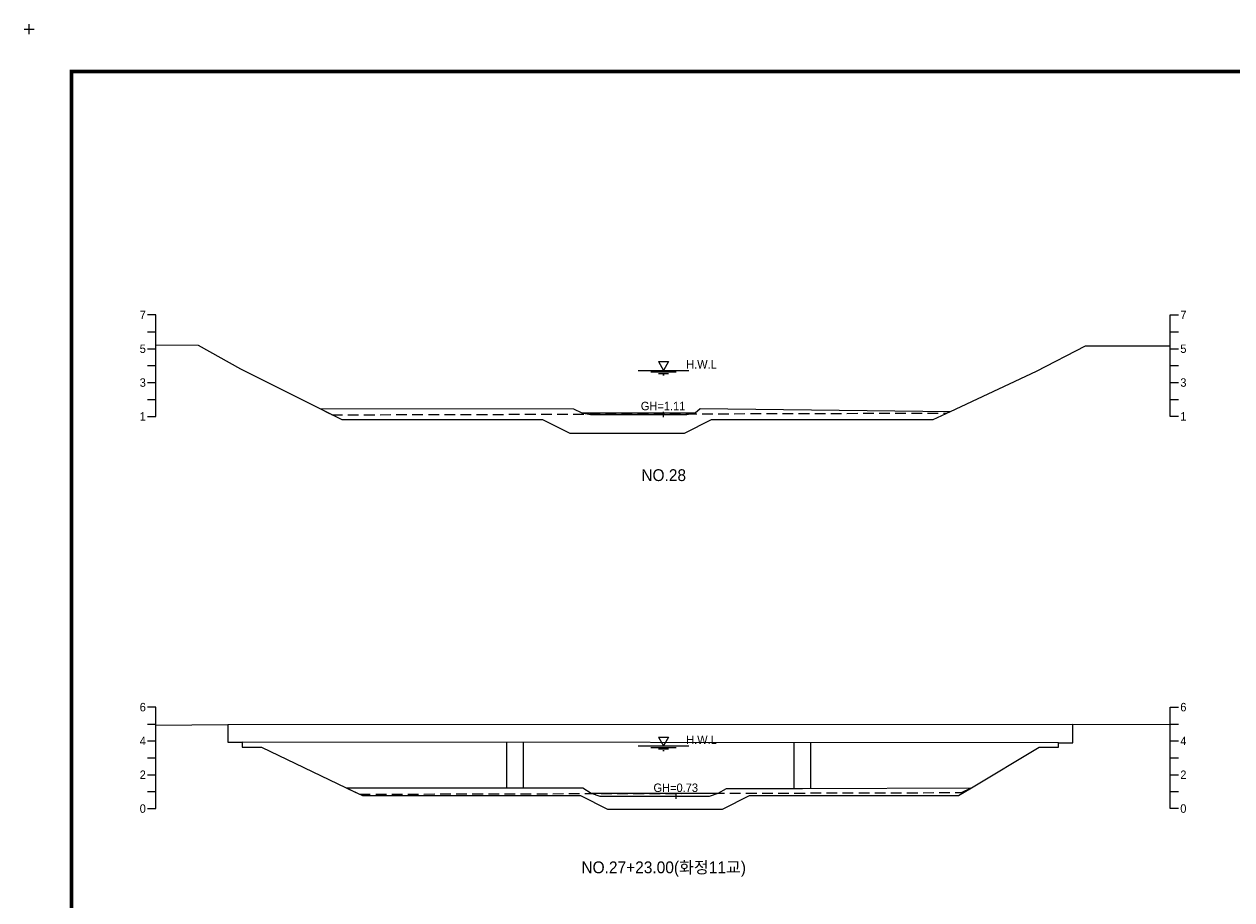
# Model space of a CAD drawing. Header units: metres. Extents: x 14497 to 21228, y -537 to 5153.
# Tile 21 of 40: x 14497 to 15212, y 4635 to 5153. Entities that reach past the tile are written whole.
import ezdxf
from ezdxf.enums import TextEntityAlignment as Align

# ---------------------------------------------------------------- set-up
doc = ezdxf.new("R2010")
doc.units = ezdxf.units.M
doc.linetypes.add('DASHED2', pattern=[9.525, 6.35, -3.175])
for name, color, linetype in [('96년횡단', 160, 'DASHED2'), ('BOX', 6, 'CONTINUOUS'), ('DT2', 7, 'CONTINUOUS'), ('SWL', 7, 'CONTINUOUS'), ('계획', 6, 'CONTINUOUS')]:
    doc.layers.add(name, color=color, linetype=linetype)
for name, color, linetype, lineweight in [('DT1', 3, 'CONTINUOUS', 0), ('GT1', 2, 'CONTINUOUS', 0), ('LT1', 4, 'CONTINUOUS', 0), ('ST1', 7, 'CONTINUOUS', 0)]:
    doc.layers.add(name, color=color, linetype=linetype, lineweight=lineweight)
doc.styles.get("Standard").update_dxf_attribs({"font": 'Gulim.ttf'})

# ---------------------------------------------------------------- blocks, each defined once
blk = doc.blocks.new('SWL')
at = {"layer": 'LT1'}
for p, q in [((-15, 0), (15, 0)), ((-3, 5.2), (3, 5.2)), ((-3, 5.2), (0, 0)), ((3, 5.2), (0, 0)), ((-7.5, -0.9), (7.5, -0.9)), ((-3, -1.8), (3, -1.8)), ((-0.38, -2.7), (0.38, -2.7))]:
    blk.add_line(p, q, dxfattribs=at)

msp = doc.modelspace()

# ---------------------------------------------------------------- linework, layer by layer
at = {"layer": '96년횡단'}
for points in [[(14672, 4925.6), (14678.98, 4921.9), (15042.45, 4922.95), (15045, 4923.9)], [(14687.5, 4701.3), (14695.45, 4697.49), (15051.64, 4698.45), (15057.5, 4701.3)]]:
    msp.add_lwpolyline(points, dxfattribs=at)
at = {"layer": 'BOX', "const_width": 2}
msp.add_lwpolyline([(14525, 4145), (15925, 4145), (15925, 5125), (14525, 5125)], close=True, dxfattribs=at)
at = {"layer": 'DT1'}
for p, q in [((14827, 4923.1), (14894, 4923.1)), ((14617.5, 4738.7), (15117.5, 4738.9)), ((15109, 4727.8), (14626, 4728.3)), ((14782.5, 4701.3), (14782.5, 4728.14)), ((14792.5, 4701.3), (14792.5, 4728.13)), ((14952.5, 4700.8), (14952.5, 4727.96)), ((14962.5, 4700.82), (14962.5, 4727.95)), ((14832.5, 4698.2), (14907.5, 4698.2))]:
    msp.add_line(p, q, dxfattribs=at)
at = {"layer": 'GT1'}
for points in [[(14575, 4963.26), (14600, 4963.2), (14625, 4949.2), (14672, 4925.6), (14822, 4925.5), (14827, 4923.1), (14832, 4922.1), (14875, 4922.1), (14889, 4922.1), (14894, 4923.1), (14897, 4925.7), (15045, 4923.9), (15096, 4947.7), (15125, 4962.7), (15137, 4962.7), (15157, 4962.7), (15175, 4962.7)], [(14875, 4923.6), (14875, 4920.6)], [(14875, 4923.6), (14875, 4920.6)], [(14575, 4738.35), (14617.5, 4738.7), (14617.5, 4728.3), (14626, 4728.3), (14626, 4725.3), (14637.5, 4725.3), (14687.5, 4701.3), (14787.5, 4701.3), (14827.5, 4701.3), (14832.5, 4698.2), (14837.5, 4696.3), (14882.5, 4696.3), (14902.5, 4696.3), (14907.5, 4698.2), (14912.5, 4700.8), (14957.5, 4700.8), (15057.5, 4701.3), (15097.5, 4725.3), (15109, 4725.3), (15109, 4727.8), (15117.5, 4727.8), (15117.5, 4738.9), (15175, 4738.77)], [(14882.5, 4697.8), (14882.5, 4694.8)], [(14882.5, 4697.8), (14882.5, 4694.8)]]:
    msp.add_lwpolyline(points, dxfattribs=at)
at = {"layer": 'LT1'}
for p, q in [((14500, 5147), (14500, 5153)), ((14497, 5150), (14503, 5150))]:
    msp.add_line(p, q, dxfattribs=at)
at = {"layer": 'ST1'}
for p, q in [((14575, 4981), (14570, 4981)), ((14575, 4921), (14575, 4981)), ((15175, 4921), (15175, 4981)), ((15175, 4981), (15180, 4981)), ((14570, 4971), (14575, 4971)), ((15175, 4971), (15180, 4971)), ((14570, 4961), (14575, 4961)), ((15175, 4961), (15180, 4961)), ((14570, 4951), (14575, 4951)), ((15175, 4951), (15180, 4951)), ((14570, 4941), (14575, 4941)), ((15175, 4941), (15180, 4941)), ((14570, 4931), (14575, 4931)), ((15175, 4931), (15180, 4931)), ((14570, 4921), (14575, 4921)), ((15180, 4921), (15175, 4921)), ((14575, 4749), (14570, 4749)), ((14575, 4689), (14575, 4749)), ((15175, 4689), (15175, 4749)), ((15175, 4749), (15180, 4749)), ((14570, 4739), (14575, 4739)), ((15175, 4739), (15180, 4739)), ((14570, 4729), (14575, 4729)), ((15175, 4729), (15180, 4729)), ((14570, 4719), (14575, 4719)), ((15175, 4719), (15180, 4719)), ((14570, 4709), (14575, 4709)), ((15175, 4709), (15180, 4709)), ((14570, 4699), (14575, 4699)), ((15175, 4699), (15180, 4699)), ((14570, 4689), (14575, 4689)), ((15180, 4689), (15175, 4689))]:
    msp.add_line(p, q, dxfattribs=at)
at = {"layer": '계획'}
for points in [[(14672, 4925.6), (14684.89, 4919.13), (14803.74, 4919.13), (14819.74, 4911.13), (14887.74, 4911.13), (14903.74, 4919.13), (15034.78, 4919.13), (15045, 4923.9)], [(14687.5, 4701.3), (14697.1, 4696.69), (14826.15, 4696.69), (14842.15, 4688.69), (14910.15, 4688.69), (14926.15, 4696.69), (15049.82, 4696.69), (15057.5, 4701.3)]]:
    msp.add_lwpolyline(points, dxfattribs=at)

# ---------------------------------------------------------------- block references
at = {"layer": 'SWL'}
for p in [(14875.23, 4948.2), (14875.23, 4726.1)]:
    msp.add_blockref('SWL', p, dxfattribs=at)

# ---------------------------------------------------------------- texts
at = {"layer": 'DT1'}
for s, p in [('7', (14569, 4981)), ('5', (14569, 4961)), ('3', (14569, 4941)), ('1', (14569, 4921)), ('6', (14569, 4749)), ('4', (14569, 4729)), ('2', (14569, 4709)), ('0', (14569, 4689))]:
    msp.add_text(s, height=5, dxfattribs=at).set_placement(p, align=Align.MIDDLE_RIGHT)
for s, p in [('7', (15181, 4981)), ('5', (15181, 4961)), ('3', (15181, 4941)), ('1', (15181, 4921)), ('6', (15181, 4749)), ('4', (15181, 4729)), ('2', (15181, 4709)), ('0', (15181, 4689))]:
    msp.add_text(s, height=5, dxfattribs=at).set_placement(p, align=Align.MIDDLE_LEFT)
for s, p in [('GH=1.11', (14875, 4927.1)), ('GH=1.11', (14875, 4927.1)), ('GH=0.73', (14882.5, 4701.3))]:
    msp.add_text(s, height=5, dxfattribs=at).set_placement(p, align=Align.MIDDLE_CENTER)
at = {"layer": 'DT2'}
for s, p in [('NO.28', (14875.36, 4886.22)), ('NO.27+23.00(화정11교)', (14875.36, 4654.22))]:
    msp.add_text(s, height=7, dxfattribs=at).set_placement(p, align=Align.MIDDLE_CENTER)
at = {"layer": 'LT1'}
for p in [(14897.73, 4951.78), (14897.73, 4729.68)]:
    msp.add_text('H.W.L', height=5, dxfattribs=at).set_placement(p, align=Align.MIDDLE_CENTER)

doc.saveas('drawing.dxf')
